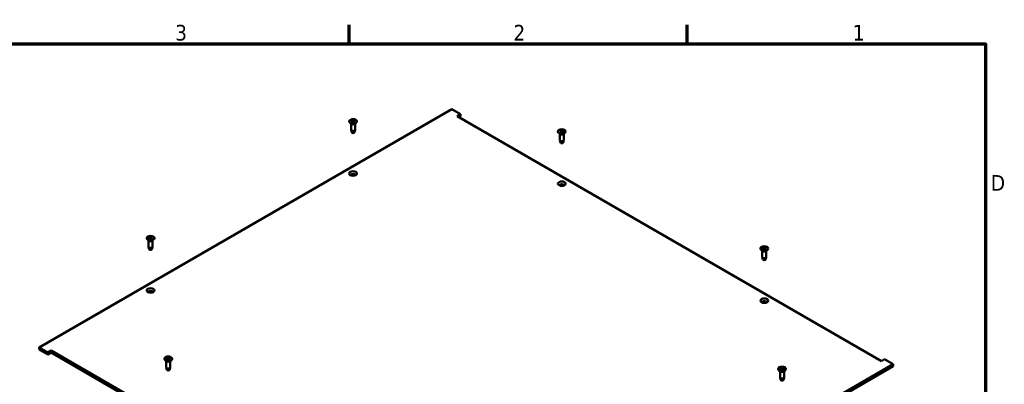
# Model space of a CAD drawing. Header units: millimetres. Extents: x 6 to 2153, y 38 to 1359.
# Tile 10 of 10: x 1356 to 2142, y 1062 to 1353. Entities that reach past the tile are written whole.
import ezdxf

# ---------------------------------------------------------------- set-up
doc = ezdxf.new("R2010")
doc.units = ezdxf.units.MM
doc.header["$LTSCALE"] = 2.5
doc.layers.add('Border (ANSI)', color=7, linetype='Continuous', lineweight=70)
doc.layers.add('Visible (ANSI)', color=7, linetype='Continuous', lineweight=50)
doc.styles.add('Note Text (ANSI)', font='tahoma.ttf')

# ---------------------------------------------------------------- blocks, each defined once
blk = doc.blocks.new('Borders Default Border')
at = {"layer": 'Border (ANSI)'}
for p, q in [((647.7, 533.4), (647.7, 539.42)), ((755.65, 533.4), (755.65, 539.42))]:
    blk.add_line(p, q, dxfattribs=at)
at = {"layer": 'Border (ANSI)', "flags": 128}
blk.add_lwpolyline([(12.7, 25.4), (12.7, 533.4), (850.9, 533.4), (850.9, 25.4), (12.7, 25.4)], dxfattribs=at)
at = {"layer": 'Border (ANSI)', "char_height": 5, "attachment_point": 7, "style": 'Note Text (ANSI)'}
for s, insert in [('3', (592.17, 534.31)), ('2', (700.16, 534.42)), ('1', (808.5, 534.42)), ('D', (852.58, 486.45))]:
    blk.add_mtext(s, dxfattribs=dict(at, insert=insert))

msp = doc.modelspace()

# ---------------------------------------------------------------- linework, layer by layer
at = {"layer": 'Visible (ANSI)'}
for p, q in [((1701.13, 1281.15), (1371.954, 1091.1)), ((1708.011, 1277.177), (1701.13, 1281.15)), ((1705.486, 1275.719), (1708.011, 1277.177)), ((2044.128, 1080.204), (1705.486, 1275.719)), ((1708.011, 1275.524), (1706.917, 1274.892)), ((1708.011, 1277.177), (1708.011, 1275.524)), ((1619.322, 1271.614), (1619.322, 1271.465)), ((1621.088, 1269.503), (1619.918, 1270.419)), ((1620.776, 1269.747), (1620.776, 1264.801)), ((1621.002, 1272.199), (1621.822, 1271.703)), ((1621.002, 1271.03), (1621.822, 1271.526)), ((1621.364, 1272.407), (1622.223, 1271.934)), ((1621.364, 1270.821), (1622.223, 1271.294)), ((1621.883, 1271.616), (1621.894, 1271.113)), ((1623.389, 1272.407), (1622.529, 1271.934)), ((1623.389, 1270.821), (1622.529, 1271.294)), ((1622.869, 1271.616), (1622.858, 1271.113)), ((1623.75, 1272.199), (1622.93, 1271.703)), ((1623.75, 1271.03), (1622.93, 1271.526)), ((1623.664, 1269.503), (1624.835, 1270.419)), ((1623.976, 1269.747), (1623.976, 1264.801)), ((1625.43, 1271.614), (1625.43, 1271.465)), ((1621.259, 1262.773), (1620.792, 1264.671)), ((1623.494, 1262.773), (1623.961, 1264.671)), ((1785.919, 1263.45), (1785.919, 1263.302)), ((1787.685, 1261.339), (1786.514, 1262.256)), ((1787.373, 1261.583), (1787.373, 1256.638)), ((1787.599, 1264.035), (1788.418, 1263.539)), ((1787.599, 1262.866), (1788.418, 1263.362)), ((1787.96, 1264.244), (1788.82, 1263.77)), ((1787.96, 1262.657), (1788.82, 1263.13)), ((1788.48, 1263.452), (1788.491, 1262.949)), ((1789.985, 1264.244), (1789.126, 1263.77)), ((1789.985, 1262.657), (1789.126, 1263.13)), ((1789.466, 1263.452), (1789.455, 1262.949)), ((1790.347, 1264.035), (1789.527, 1263.539)), ((1790.347, 1262.866), (1789.527, 1263.362)), ((1790.261, 1261.339), (1791.431, 1262.256)), ((1790.573, 1261.583), (1790.573, 1256.638)), ((1792.027, 1263.45), (1792.027, 1263.302)), ((1787.855, 1254.609), (1787.388, 1256.508)), ((1790.09, 1254.609), (1790.557, 1256.508)), ((1459.358, 1178.873), (1460.177, 1178.377)), ((1459.719, 1179.082), (1460.578, 1178.609)), ((1461.744, 1179.082), (1460.885, 1178.609)), ((1462.106, 1178.873), (1461.286, 1178.377)), ((1457.678, 1178.289), (1457.678, 1178.14)), ((1459.444, 1176.177), (1458.273, 1177.094)), ((1459.131, 1176.422), (1459.131, 1171.476)), ((1459.614, 1169.448), (1459.147, 1171.346)), ((1459.358, 1177.704), (1460.177, 1178.2)), ((1459.719, 1177.495), (1460.578, 1177.968)), ((1460.239, 1178.29), (1460.249, 1177.787)), ((1461.744, 1177.495), (1460.885, 1177.968)), ((1461.225, 1178.29), (1461.214, 1177.787)), ((1462.106, 1177.704), (1461.286, 1178.2)), ((1461.849, 1169.448), (1462.316, 1171.346)), ((1462.02, 1176.177), (1463.19, 1177.094)), ((1462.332, 1176.422), (1462.332, 1171.476)), ((1463.786, 1178.289), (1463.786, 1178.14)), ((1947.563, 1170.125), (1947.563, 1169.976)), ((1949.329, 1168.013), (1948.159, 1168.93)), ((1949.017, 1168.258), (1949.017, 1163.312)), ((1949.5, 1161.284), (1949.033, 1163.182)), ((1949.243, 1170.709), (1950.063, 1170.213)), ((1949.243, 1169.54), (1950.063, 1170.036)), ((1949.605, 1170.918), (1950.464, 1170.445)), ((1949.605, 1169.332), (1950.464, 1169.805)), ((1950.124, 1170.126), (1950.135, 1169.624)), ((1951.63, 1170.918), (1950.771, 1170.445)), ((1951.63, 1169.332), (1950.771, 1169.805)), ((1951.11, 1170.126), (1951.1, 1169.624)), ((1951.991, 1170.709), (1951.172, 1170.213)), ((1951.991, 1169.54), (1951.172, 1170.036)), ((1951.735, 1161.284), (1952.202, 1163.182)), ((1951.905, 1168.013), (1953.076, 1168.93)), ((1952.218, 1168.258), (1952.218, 1163.312)), ((1953.671, 1170.125), (1953.671, 1169.976)), ((1371.954, 1091.1), (1378.835, 1087.127)), ((1371.954, 1091.1), (1371.954, 1089.447)), ((1378.835, 1085.474), (1371.954, 1089.447)), ((1378.835, 1087.127), (1381.361, 1088.585)), ((1378.835, 1087.127), (1378.835, 1085.474)), ((1381.361, 1086.932), (1378.835, 1085.474)), ((1381.361, 1088.585), (1720.003, 893.07)), ((1381.361, 1088.585), (1381.361, 1086.932)), ((1718.571, 892.244), (1381.361, 1086.932)), ((1471.818, 1082.104), (1471.818, 1081.955)), ((1473.583, 1079.993), (1472.413, 1080.909)), ((1473.271, 1080.237), (1473.271, 1075.291)), ((1473.498, 1082.688), (1474.317, 1082.192)), ((1473.498, 1081.519), (1474.317, 1082.015)), ((1473.859, 1082.897), (1474.718, 1082.424)), ((1473.859, 1081.311), (1474.718, 1081.784)), ((1474.379, 1082.106), (1474.389, 1081.603)), ((1475.884, 1082.897), (1475.025, 1082.424)), ((1475.884, 1081.311), (1475.025, 1081.784)), ((1475.364, 1082.106), (1475.354, 1081.603)), ((1476.246, 1082.688), (1475.426, 1082.192)), ((1476.246, 1081.519), (1475.426, 1082.015)), ((1476.16, 1079.993), (1477.33, 1080.909)), ((1476.472, 1080.237), (1476.472, 1075.291)), ((1477.925, 1082.104), (1477.925, 1081.955)), ((1724.359, 887.639), (2053.535, 1077.689)), ((2046.654, 1081.662), (2044.128, 1080.204)), ((2053.535, 1077.689), (2046.654, 1081.662)), ((2053.535, 1077.689), (2053.535, 1076.036)), ((1473.754, 1073.263), (1473.287, 1075.161)), ((1475.989, 1073.263), (1476.456, 1075.161)), ((2053.535, 1076.036), (1724.359, 885.986)), ((1961.703, 1073.94), (1961.703, 1073.792)), ((1963.469, 1071.829), (1962.299, 1072.745)), ((1963.157, 1072.073), (1963.157, 1067.127)), ((1963.383, 1074.525), (1964.203, 1074.029)), ((1963.383, 1073.356), (1964.203, 1073.852)), ((1963.745, 1074.734), (1964.604, 1074.26)), ((1963.745, 1073.147), (1964.604, 1073.62)), ((1964.264, 1073.942), (1964.275, 1073.439)), ((1965.77, 1074.734), (1964.911, 1074.26)), ((1965.77, 1073.147), (1964.911, 1073.62)), ((1965.25, 1073.942), (1965.239, 1073.439)), ((1966.131, 1074.525), (1965.312, 1074.029)), ((1966.131, 1073.356), (1965.312, 1073.852)), ((1966.045, 1071.829), (1967.216, 1072.745)), ((1966.358, 1072.073), (1966.358, 1067.127)), ((1967.811, 1073.94), (1967.811, 1073.792)), ((1963.64, 1065.099), (1963.173, 1066.998)), ((1965.875, 1065.099), (1966.342, 1066.998))]:
    msp.add_line(p, q, dxfattribs=at)
for centre, major_axis in [((1622.376, 1271.614), (3.054, 0)), ((1788.973, 1263.45), (3.054, 0)), ((1622.376, 1229.894), (-3.094, 0)), ((1788.973, 1221.731), (-3.094, 0)), ((1460.732, 1178.289), (3.054, 0)), ((1950.617, 1170.125), (3.054, 0)), ((1460.732, 1136.569), (-3.094, 0)), ((1950.617, 1128.405), (-3.094, 0)), ((1474.872, 1082.104), (3.054, 0)), ((1964.757, 1073.94), (3.054, 0))]:
    msp.add_ellipse(centre, major_axis=major_axis, ratio=0.5773503, dxfattribs=at)
for centre, major_axis, start_param, end_param in [((1622.376, 1271.465), (3.054, 0), 3.1415927, 6.2831853), ((1622.376, 1270.051), (-1.6, 0), 0.6351932, 2.5063995), ((1621.661, 1271.614), (0.222, 0), 5.5213173, 7.0450533), ((1622.376, 1272.027), (0.222, 0), 3.950521, 5.474257), ((1622.376, 1271.201), (-0.222, 0), 3.950521, 5.474257), ((1623.091, 1271.614), (-0.222, 0), 5.5213173, 7.0450533), ((1622.376, 1264.801), (1.6, 0), 3.1415927, 6.2831853), ((1622.376, 1262.865), (-1.129, 0), 0.1410365, 3.0005561), ((1788.973, 1263.302), (3.054, 0), 3.1415927, 6.2831853), ((1788.973, 1261.887), (-1.6, 0), 0.6351932, 2.5063995), ((1788.258, 1263.45), (0.222, 0), 5.5213173, 7.0450533), ((1788.973, 1263.863), (0.222, 0), 3.950521, 5.474257), ((1788.973, 1263.038), (-0.222, 0), 3.950521, 5.474257), ((1789.688, 1263.45), (-0.222, 0), 5.5213173, 7.0450533), ((1788.973, 1256.638), (1.6, 0), 3.1415927, 6.2831853), ((1788.973, 1254.701), (-1.129, 0), 0.1410365, 3.0005561), ((1622.376, 1228.573), (1.688, 0), 6.0890343, 9.6189289), ((1622.376, 1228.241), (1.687, 0), 0.1715066, 2.970086), ((1788.973, 1220.41), (1.688, 0), 6.0890343, 9.6189289), ((1788.973, 1220.077), (1.688, 0), 0.1715066, 2.970086), ((1460.732, 1178.14), (3.054, 0), 3.1415927, 6.2831853), ((1460.732, 1171.476), (1.6, 0), 3.1415927, 6.2831853), ((1460.732, 1176.725), (-1.6, 0), 0.6351932, 2.5063995), ((1460.017, 1178.289), (0.222, 0), 5.5213173, 7.0450533), ((1460.732, 1178.701), (0.222, 0), 3.950521, 5.474257), ((1460.732, 1177.876), (-0.222, 0), 3.950521, 5.474257), ((1461.446, 1178.289), (-0.222, 0), 5.5213173, 7.0450533), ((1460.732, 1169.539), (-1.129, 0), 0.1410365, 3.0005561), ((1950.617, 1169.976), (3.054, 0), 3.1415927, 6.2831853), ((1950.617, 1163.312), (1.6, 0), 3.1415927, 6.2831853), ((1950.617, 1168.562), (-1.6, 0), 0.6351932, 2.5063995), ((1949.902, 1170.125), (0.222, 0), 5.5213173, 7.0450533), ((1950.617, 1170.538), (0.222, 0), 3.950521, 5.474257), ((1950.617, 1169.712), (-0.222, 0), 3.950521, 5.474257), ((1951.332, 1170.125), (-0.222, 0), 5.5213173, 7.0450533), ((1950.617, 1161.376), (-1.129, 0), 0.1410365, 3.0005561), ((1460.732, 1135.248), (1.687, 0), 6.0890343, 9.6189289), ((1460.732, 1134.915), (1.688, 0), 0.1715066, 2.970086), ((1950.617, 1127.084), (1.688, 0), 6.0890343, 9.6189289), ((1950.617, 1126.752), (1.688, 0), 0.1715066, 2.970086), ((1474.872, 1081.955), (3.054, 0), 3.1415927, 6.2831853), ((1474.872, 1080.541), (-1.6, 0), 0.6351932, 2.5063995), ((1474.157, 1082.104), (0.222, 0), 5.5213173, 7.0450533), ((1474.872, 1082.517), (0.222, 0), 3.950521, 5.474257), ((1474.872, 1081.691), (-0.222, 0), 3.950521, 5.474257), ((1475.586, 1082.104), (-0.222, 0), 5.5213173, 7.0450533), ((1474.872, 1075.291), (1.6, 0), 3.1415927, 6.2831853), ((1474.872, 1073.355), (-1.129, 0), 0.1410365, 3.0005561), ((1964.757, 1073.792), (3.054, 0), 3.1415927, 6.2831853), ((1964.757, 1072.377), (-1.6, 0), 0.6351932, 2.5063995), ((1964.042, 1073.94), (0.222, 0), 5.5213173, 7.0450533), ((1964.757, 1074.353), (0.222, 0), 3.950521, 5.474257), ((1964.757, 1073.527), (-0.222, 0), 3.950521, 5.474257), ((1965.472, 1073.94), (-0.222, 0), 5.5213173, 7.0450533), ((1964.757, 1067.127), (1.6, 0), 3.1415927, 6.2831853), ((1964.757, 1065.191), (-1.129, 0), 0.1410365, 3.0005561)]:
    msp.add_ellipse(centre, major_axis=major_axis, ratio=0.5773503, start_param=start_param, end_param=end_param, dxfattribs=at)
for points, knots in [([(1621.002, 1271.03), (1621.011, 1271.035), (1621.022, 1271.039), (1621.038, 1271.041), (1621.047, 1271.039), (1621.055, 1271.035), (1621.057, 1271.034), (1621.058, 1271.032)], [0.0136539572, 0.0136539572, 0.0136539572, 0.0136539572, 0.017108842, 0.017108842, 0.0205337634, 0.0205337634, 0.0213305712, 0.0213305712, 0.0213305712, 0.0213305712]), ([(1621.392, 1270.837), (1621.372, 1270.845), (1621.352, 1270.854), (1621.306, 1270.876), (1621.281, 1270.889), (1621.232, 1270.916), (1621.208, 1270.93), (1621.162, 1270.958), (1621.14, 1270.972), (1621.098, 1271.002), (1621.077, 1271.017), (1621.058, 1271.032)], [4.57108149, 4.57108149, 4.57108149, 4.57108149, 4.61821586, 4.61821586, 4.68138516, 4.68138516, 4.74455446, 4.74455446, 4.80772376, 4.80772376, 4.87089306, 4.87089306, 4.87089306, 4.87089306]), ([(1621.364, 1272.407), (1621.373, 1272.402), (1621.384, 1272.394), (1621.401, 1272.376), (1621.41, 1272.364), (1621.422, 1272.344), (1621.427, 1272.333), (1621.431, 1272.323)], [0.0136539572, 0.0136539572, 0.0136539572, 0.0136539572, 0.017108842, 0.017108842, 0.0205337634, 0.0205337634, 0.0232838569, 0.0232838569, 0.0232838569, 0.0232838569]), ([(1623.322, 1272.323), (1623.325, 1272.333), (1623.33, 1272.344), (1623.342, 1272.364), (1623.351, 1272.376), (1623.368, 1272.394), (1623.379, 1272.402), (1623.389, 1272.407)], [0.0312995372, 0.0312995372, 0.0312995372, 0.0312995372, 0.0340496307, 0.0340496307, 0.0374745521, 0.0374745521, 0.040929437, 0.040929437, 0.040929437, 0.040929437]), ([(1623.694, 1271.032), (1623.675, 1271.017), (1623.655, 1271.002), (1623.612, 1270.972), (1623.59, 1270.958), (1623.544, 1270.93), (1623.521, 1270.916), (1623.471, 1270.889), (1623.446, 1270.876), (1623.4, 1270.854), (1623.38, 1270.845), (1623.36, 1270.837)], [2.98308857, 2.98308857, 2.98308857, 2.98308857, 3.04625787, 3.04625787, 3.10942717, 3.10942717, 3.17259647, 3.17259647, 3.23576577, 3.23576577, 3.28290014, 3.28290014, 3.28290014, 3.28290014]), ([(1623.694, 1271.032), (1623.696, 1271.034), (1623.697, 1271.035), (1623.705, 1271.039), (1623.714, 1271.041), (1623.731, 1271.039), (1623.741, 1271.035), (1623.75, 1271.03)], [0.0332528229, 0.0332528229, 0.0332528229, 0.0332528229, 0.0340496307, 0.0340496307, 0.0374745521, 0.0374745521, 0.040929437, 0.040929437, 0.040929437, 0.040929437]), ([(1787.599, 1262.866), (1787.608, 1262.871), (1787.618, 1262.875), (1787.635, 1262.877), (1787.644, 1262.875), (1787.652, 1262.871), (1787.653, 1262.87), (1787.655, 1262.869)], [0.0136539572, 0.0136539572, 0.0136539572, 0.0136539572, 0.017108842, 0.017108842, 0.0205337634, 0.0205337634, 0.0213305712, 0.0213305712, 0.0213305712, 0.0213305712]), ([(1787.989, 1262.673), (1787.969, 1262.682), (1787.949, 1262.691), (1787.903, 1262.712), (1787.878, 1262.725), (1787.828, 1262.752), (1787.805, 1262.766), (1787.759, 1262.794), (1787.737, 1262.809), (1787.694, 1262.838), (1787.674, 1262.853), (1787.655, 1262.869)], [4.57108149, 4.57108149, 4.57108149, 4.57108149, 4.61821586, 4.61821586, 4.68138516, 4.68138516, 4.74455446, 4.74455446, 4.80772376, 4.80772376, 4.87089306, 4.87089306, 4.87089306, 4.87089306]), ([(1787.96, 1264.244), (1787.97, 1264.238), (1787.981, 1264.23), (1787.998, 1264.212), (1788.007, 1264.2), (1788.019, 1264.18), (1788.024, 1264.169), (1788.027, 1264.16)], [0.0136539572, 0.0136539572, 0.0136539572, 0.0136539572, 0.017108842, 0.017108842, 0.0205337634, 0.0205337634, 0.0232838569, 0.0232838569, 0.0232838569, 0.0232838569]), ([(1789.918, 1264.16), (1789.922, 1264.169), (1789.927, 1264.18), (1789.938, 1264.2), (1789.948, 1264.212), (1789.965, 1264.23), (1789.976, 1264.238), (1789.985, 1264.244)], [0.0312995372, 0.0312995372, 0.0312995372, 0.0312995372, 0.0340496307, 0.0340496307, 0.0374745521, 0.0374745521, 0.040929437, 0.040929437, 0.040929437, 0.040929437]), ([(1790.291, 1262.869), (1790.272, 1262.853), (1790.251, 1262.838), (1790.209, 1262.809), (1790.187, 1262.794), (1790.141, 1262.766), (1790.117, 1262.752), (1790.068, 1262.725), (1790.043, 1262.712), (1789.997, 1262.691), (1789.977, 1262.682), (1789.957, 1262.673)], [2.98308857, 2.98308857, 2.98308857, 2.98308857, 3.04625787, 3.04625787, 3.10942717, 3.10942717, 3.17259647, 3.17259647, 3.23576577, 3.23576577, 3.28290014, 3.28290014, 3.28290014, 3.28290014]), ([(1790.291, 1262.869), (1790.292, 1262.87), (1790.294, 1262.871), (1790.302, 1262.875), (1790.311, 1262.877), (1790.327, 1262.875), (1790.338, 1262.871), (1790.347, 1262.866)], [0.0332528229, 0.0332528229, 0.0332528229, 0.0332528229, 0.0340496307, 0.0340496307, 0.0374745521, 0.0374745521, 0.040929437, 0.040929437, 0.040929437, 0.040929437]), ([(1459.719, 1179.082), (1459.729, 1179.077), (1459.74, 1179.068), (1459.757, 1179.05), (1459.766, 1179.038), (1459.778, 1179.018), (1459.783, 1179.008), (1459.786, 1178.998)], [0.0136539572, 0.0136539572, 0.0136539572, 0.0136539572, 0.017108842, 0.017108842, 0.0205337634, 0.0205337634, 0.0232838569, 0.0232838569, 0.0232838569, 0.0232838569]), ([(1461.677, 1178.998), (1461.681, 1179.008), (1461.686, 1179.018), (1461.697, 1179.038), (1461.707, 1179.05), (1461.724, 1179.068), (1461.735, 1179.077), (1461.744, 1179.082)], [0.0312995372, 0.0312995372, 0.0312995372, 0.0312995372, 0.0340496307, 0.0340496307, 0.0374745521, 0.0374745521, 0.040929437, 0.040929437, 0.040929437, 0.040929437]), ([(1459.358, 1177.704), (1459.367, 1177.709), (1459.377, 1177.713), (1459.394, 1177.715), (1459.403, 1177.714), (1459.411, 1177.709), (1459.412, 1177.708), (1459.414, 1177.707)], [0.0136539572, 0.0136539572, 0.0136539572, 0.0136539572, 0.017108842, 0.017108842, 0.0205337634, 0.0205337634, 0.0213305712, 0.0213305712, 0.0213305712, 0.0213305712]), ([(1459.748, 1177.511), (1459.727, 1177.52), (1459.707, 1177.529), (1459.662, 1177.551), (1459.636, 1177.564), (1459.587, 1177.59), (1459.563, 1177.604), (1459.518, 1177.632), (1459.496, 1177.647), (1459.453, 1177.676), (1459.433, 1177.691), (1459.414, 1177.707)], [4.57108149, 4.57108149, 4.57108149, 4.57108149, 4.61821586, 4.61821586, 4.68138516, 4.68138516, 4.74455446, 4.74455446, 4.80772376, 4.80772376, 4.87089306, 4.87089306, 4.87089306, 4.87089306]), ([(1462.05, 1177.707), (1462.03, 1177.691), (1462.01, 1177.676), (1461.968, 1177.647), (1461.946, 1177.632), (1461.9, 1177.604), (1461.876, 1177.59), (1461.827, 1177.564), (1461.801, 1177.551), (1461.756, 1177.529), (1461.736, 1177.52), (1461.716, 1177.511)], [2.98308857, 2.98308857, 2.98308857, 2.98308857, 3.04625787, 3.04625787, 3.10942717, 3.10942717, 3.17259647, 3.17259647, 3.23576577, 3.23576577, 3.28290014, 3.28290014, 3.28290014, 3.28290014]), ([(1462.05, 1177.707), (1462.051, 1177.708), (1462.053, 1177.709), (1462.061, 1177.714), (1462.069, 1177.715), (1462.086, 1177.713), (1462.097, 1177.709), (1462.106, 1177.704)], [0.0332528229, 0.0332528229, 0.0332528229, 0.0332528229, 0.0340496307, 0.0340496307, 0.0374745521, 0.0374745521, 0.040929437, 0.040929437, 0.040929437, 0.040929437]), ([(1949.243, 1169.54), (1949.252, 1169.546), (1949.263, 1169.55), (1949.28, 1169.551), (1949.288, 1169.55), (1949.296, 1169.545), (1949.298, 1169.544), (1949.299, 1169.543)], [0.0136539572, 0.0136539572, 0.0136539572, 0.0136539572, 0.017108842, 0.017108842, 0.0205337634, 0.0205337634, 0.0213305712, 0.0213305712, 0.0213305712, 0.0213305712]), ([(1949.633, 1169.347), (1949.613, 1169.356), (1949.593, 1169.365), (1949.548, 1169.387), (1949.522, 1169.4), (1949.473, 1169.427), (1949.449, 1169.44), (1949.403, 1169.469), (1949.381, 1169.483), (1949.339, 1169.513), (1949.319, 1169.528), (1949.299, 1169.543)], [4.57108149, 4.57108149, 4.57108149, 4.57108149, 4.61821586, 4.61821586, 4.68138516, 4.68138516, 4.74455446, 4.74455446, 4.80772376, 4.80772376, 4.87089306, 4.87089306, 4.87089306, 4.87089306]), ([(1949.605, 1170.918), (1949.614, 1170.913), (1949.625, 1170.904), (1949.642, 1170.887), (1949.652, 1170.875), (1949.663, 1170.855), (1949.668, 1170.844), (1949.672, 1170.834)], [0.0136539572, 0.0136539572, 0.0136539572, 0.0136539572, 0.017108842, 0.017108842, 0.0205337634, 0.0205337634, 0.0232838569, 0.0232838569, 0.0232838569, 0.0232838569]), ([(1951.563, 1170.834), (1951.566, 1170.844), (1951.571, 1170.855), (1951.583, 1170.875), (1951.592, 1170.887), (1951.609, 1170.904), (1951.62, 1170.913), (1951.63, 1170.918)], [0.0312995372, 0.0312995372, 0.0312995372, 0.0312995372, 0.0340496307, 0.0340496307, 0.0374745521, 0.0374745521, 0.040929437, 0.040929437, 0.040929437, 0.040929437]), ([(1951.935, 1169.543), (1951.916, 1169.528), (1951.896, 1169.513), (1951.853, 1169.483), (1951.831, 1169.469), (1951.786, 1169.44), (1951.762, 1169.427), (1951.713, 1169.4), (1951.687, 1169.387), (1951.642, 1169.365), (1951.622, 1169.356), (1951.601, 1169.347)], [2.98308857, 2.98308857, 2.98308857, 2.98308857, 3.04625787, 3.04625787, 3.10942717, 3.10942717, 3.17259647, 3.17259647, 3.23576577, 3.23576577, 3.28290014, 3.28290014, 3.28290014, 3.28290014]), ([(1951.935, 1169.543), (1951.937, 1169.544), (1951.938, 1169.545), (1951.946, 1169.55), (1951.955, 1169.551), (1951.972, 1169.55), (1951.982, 1169.546), (1951.991, 1169.54)], [0.0332528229, 0.0332528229, 0.0332528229, 0.0332528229, 0.0340496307, 0.0340496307, 0.0374745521, 0.0374745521, 0.040929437, 0.040929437, 0.040929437, 0.040929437]), ([(1473.498, 1081.519), (1473.506, 1081.525), (1473.517, 1081.529), (1473.534, 1081.531), (1473.543, 1081.529), (1473.551, 1081.524), (1473.552, 1081.523), (1473.553, 1081.522)], [0.0136539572, 0.0136539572, 0.0136539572, 0.0136539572, 0.017108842, 0.017108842, 0.0205337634, 0.0205337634, 0.0213305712, 0.0213305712, 0.0213305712, 0.0213305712]), ([(1473.888, 1081.326), (1473.867, 1081.335), (1473.847, 1081.344), (1473.802, 1081.366), (1473.776, 1081.379), (1473.727, 1081.406), (1473.703, 1081.419), (1473.658, 1081.448), (1473.635, 1081.462), (1473.593, 1081.492), (1473.573, 1081.507), (1473.553, 1081.522)], [4.57108149, 4.57108149, 4.57108149, 4.57108149, 4.61821586, 4.61821586, 4.68138516, 4.68138516, 4.74455446, 4.74455446, 4.80772376, 4.80772376, 4.87089306, 4.87089306, 4.87089306, 4.87089306]), ([(1473.859, 1082.897), (1473.868, 1082.892), (1473.879, 1082.883), (1473.897, 1082.866), (1473.906, 1082.854), (1473.917, 1082.834), (1473.923, 1082.823), (1473.926, 1082.813)], [0.0136539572, 0.0136539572, 0.0136539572, 0.0136539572, 0.017108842, 0.017108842, 0.0205337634, 0.0205337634, 0.0232838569, 0.0232838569, 0.0232838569, 0.0232838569]), ([(1475.817, 1082.813), (1475.821, 1082.823), (1475.826, 1082.834), (1475.837, 1082.854), (1475.846, 1082.866), (1475.864, 1082.883), (1475.875, 1082.892), (1475.884, 1082.897)], [0.0312995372, 0.0312995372, 0.0312995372, 0.0312995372, 0.0340496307, 0.0340496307, 0.0374745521, 0.0374745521, 0.040929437, 0.040929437, 0.040929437, 0.040929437]), ([(1476.19, 1081.522), (1476.17, 1081.507), (1476.15, 1081.492), (1476.108, 1081.462), (1476.086, 1081.448), (1476.04, 1081.419), (1476.016, 1081.406), (1475.967, 1081.379), (1475.941, 1081.366), (1475.896, 1081.344), (1475.876, 1081.335), (1475.855, 1081.326)], [2.98308857, 2.98308857, 2.98308857, 2.98308857, 3.04625787, 3.04625787, 3.10942717, 3.10942717, 3.17259647, 3.17259647, 3.23576577, 3.23576577, 3.28290014, 3.28290014, 3.28290014, 3.28290014]), ([(1476.19, 1081.522), (1476.191, 1081.523), (1476.193, 1081.524), (1476.2, 1081.529), (1476.209, 1081.531), (1476.226, 1081.529), (1476.237, 1081.525), (1476.246, 1081.519)], [0.0332528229, 0.0332528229, 0.0332528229, 0.0332528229, 0.0340496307, 0.0340496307, 0.0374745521, 0.0374745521, 0.040929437, 0.040929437, 0.040929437, 0.040929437]), ([(1963.383, 1073.356), (1963.392, 1073.361), (1963.403, 1073.365), (1963.419, 1073.367), (1963.428, 1073.365), (1963.436, 1073.361), (1963.438, 1073.36), (1963.439, 1073.359)], [0.0136539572, 0.0136539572, 0.0136539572, 0.0136539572, 0.017108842, 0.017108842, 0.0205337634, 0.0205337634, 0.0213305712, 0.0213305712, 0.0213305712, 0.0213305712]), ([(1963.773, 1073.163), (1963.753, 1073.171), (1963.733, 1073.181), (1963.688, 1073.202), (1963.662, 1073.215), (1963.613, 1073.242), (1963.589, 1073.256), (1963.543, 1073.284), (1963.521, 1073.298), (1963.479, 1073.328), (1963.459, 1073.343), (1963.439, 1073.359)], [4.57108149, 4.57108149, 4.57108149, 4.57108149, 4.61821586, 4.61821586, 4.68138516, 4.68138516, 4.74455446, 4.74455446, 4.80772376, 4.80772376, 4.87089306, 4.87089306, 4.87089306, 4.87089306]), ([(1963.745, 1074.734), (1963.754, 1074.728), (1963.765, 1074.72), (1963.782, 1074.702), (1963.792, 1074.69), (1963.803, 1074.67), (1963.808, 1074.659), (1963.812, 1074.649)], [0.0136539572, 0.0136539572, 0.0136539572, 0.0136539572, 0.017108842, 0.017108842, 0.0205337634, 0.0205337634, 0.0232838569, 0.0232838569, 0.0232838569, 0.0232838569]), ([(1965.703, 1074.649), (1965.706, 1074.659), (1965.711, 1074.67), (1965.723, 1074.69), (1965.732, 1074.702), (1965.749, 1074.72), (1965.76, 1074.728), (1965.77, 1074.734)], [0.0312995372, 0.0312995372, 0.0312995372, 0.0312995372, 0.0340496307, 0.0340496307, 0.0374745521, 0.0374745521, 0.040929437, 0.040929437, 0.040929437, 0.040929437]), ([(1966.075, 1073.359), (1966.056, 1073.343), (1966.036, 1073.328), (1965.993, 1073.298), (1965.971, 1073.284), (1965.925, 1073.256), (1965.902, 1073.242), (1965.853, 1073.215), (1965.827, 1073.202), (1965.781, 1073.181), (1965.762, 1073.171), (1965.741, 1073.163)], [2.98308857, 2.98308857, 2.98308857, 2.98308857, 3.04625787, 3.04625787, 3.10942717, 3.10942717, 3.17259647, 3.17259647, 3.23576577, 3.23576577, 3.28290014, 3.28290014, 3.28290014, 3.28290014]), ([(1966.075, 1073.359), (1966.077, 1073.36), (1966.078, 1073.361), (1966.086, 1073.365), (1966.095, 1073.367), (1966.112, 1073.365), (1966.122, 1073.361), (1966.131, 1073.356)], [0.0332528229, 0.0332528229, 0.0332528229, 0.0332528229, 0.0340496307, 0.0340496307, 0.0374745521, 0.0374745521, 0.040929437, 0.040929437, 0.040929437, 0.040929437])]:
    msp.add_open_spline(points, degree=3, knots=knots, dxfattribs=at)
for points, weights in [([(1621.598, 1271.838), (1621.521, 1272.061), (1621.431, 1272.323)], [1.02414191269, 1.01683390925, 1.00306837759]), ([(1623.322, 1272.323), (1623.232, 1272.061), (1623.155, 1271.838)], [1.00306837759, 1.01683390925, 1.02414191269]), ([(1788.194, 1263.674), (1788.117, 1263.897), (1788.027, 1264.16)], [1.02414191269, 1.01683390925, 1.00306837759]), ([(1789.918, 1264.16), (1789.828, 1263.897), (1789.751, 1263.674)], [1.00306837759, 1.01683390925, 1.02414191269]), ([(1459.953, 1178.513), (1459.876, 1178.735), (1459.786, 1178.998)], [1.02414191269, 1.01683390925, 1.00306837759]), ([(1461.677, 1178.998), (1461.587, 1178.735), (1461.51, 1178.513)], [1.00306837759, 1.01683390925, 1.02414191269]), ([(1949.839, 1170.349), (1949.762, 1170.572), (1949.672, 1170.834)], [1.02414191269, 1.01683390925, 1.00306837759]), ([(1951.563, 1170.834), (1951.473, 1170.572), (1951.396, 1170.349)], [1.00306837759, 1.01683390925, 1.02414191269]), ([(1474.093, 1082.328), (1474.016, 1082.551), (1473.926, 1082.813)], [1.02414191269, 1.01683390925, 1.00306837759]), ([(1475.817, 1082.813), (1475.727, 1082.551), (1475.65, 1082.328)], [1.00306837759, 1.01683390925, 1.02414191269]), ([(1963.979, 1074.164), (1963.902, 1074.387), (1963.812, 1074.649)], [1.02414191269, 1.01683390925, 1.00306837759]), ([(1965.703, 1074.649), (1965.613, 1074.387), (1965.536, 1074.164)], [1.00306837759, 1.01683390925, 1.02414191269])]:
    msp.add_rational_spline(points, weights, degree=2, dxfattribs=at)

# ---------------------------------------------------------------- block references
at = {"xscale": 2.5, "yscale": 2.5, "zscale": 2.5}
msp.add_blockref('Borders Default Border', (0, 0), dxfattribs=at)

doc.saveas('drawing.dxf')
